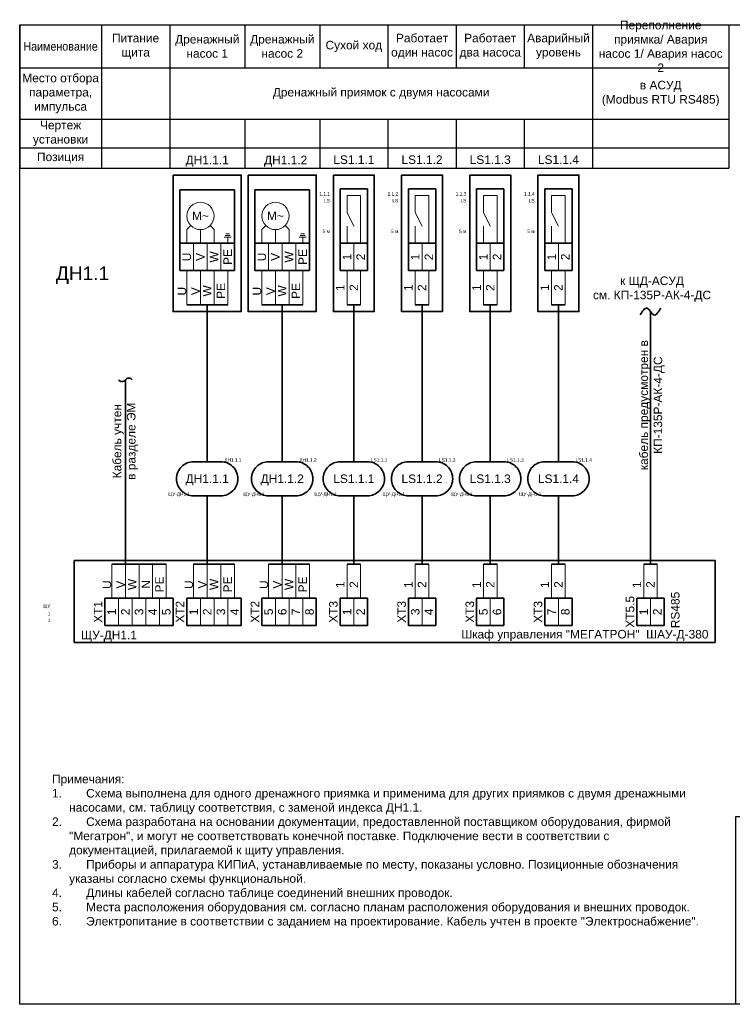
# Model space of a CAD drawing. Header units: millimetres. Extents: x -810 to 3695, y -2403 to 287.
# Tile 4 of 8: x 2670 to 2879, y -2403 to -2114. Entities that reach past the tile are written whole.
import ezdxf
from ezdxf.enums import TextEntityAlignment as Align

# ---------------------------------------------------------------- set-up
doc = ezdxf.new("R2010")
doc.units = ezdxf.units.MM
doc.layers.get('0').update_dxf_attribs({"linetype": 'CONTINUOUS'})
for name, color, linetype, lineweight in [('AK_Drawing', 7, 'CONTINUOUS', 35), ('AK_Drawing_Thin', 7, 'CONTINUOUS', 9), ('AK_Equipment', 7, 'CONTINUOUS', 35), ('AK_Multy_Wire', 252, 'CONTINUOUS', 35), ('AK_Table', 7, 'CONTINUOUS', 35), ('AK_Wire', 1, 'CONTINUOUS', 9)]:
    doc.layers.add(name, color=color, linetype=linetype, lineweight=lineweight)
doc.layers.add('AK_Wire_Number', color=94, linetype='CONTINUOUS')
doc.layers.add('UNPLOTTED', color=2, linetype='CONTINUOUS', plot=False)
doc.styles.add('CP.Text', font='arial.ttf')
doc.styles.add('PT Sans Narrow', font='arial.ttf', dxfattribs={"width": 0.75})
doc.styles.add('Trebuchet MS', font='arial.ttf', dxfattribs={"width": 0.75})

# ---------------------------------------------------------------- blocks, each defined once
blk = doc.blocks.new('*U15')
at = {"layer": 'UNPLOTTED'}
for points in [[(0, 0), (-395, 0), (-395, 287), (0, 287)], [(-185, 55), (0, 55), (0, 0), (-185, 0)]]:
    blk.add_lwpolyline(points, close=True, dxfattribs=at)
blk = doc.blocks.new('*U56')
for p, q in [((0, 0), (0, -24)), ((188, 0), (0, 0)), ((188, -24), (188, 0)), ((0, -24), (188, -24))]:
    blk.add_line(p, q)
at = {"style": 'PT Sans Narrow'}
for tag, flags, p in [('NAME', 9, (-11, -3)), ('TYPE', 9, (-11, -7)), ('ASSYCODE', 9, (-11, -11)), ('MFG', 9, (-11, -15)), ('MESUREMENT_UNITS', 9, (-11, -20.75)), ('COUNT', 11, (-11, -25.5)), ('SORTING_SECTION', 9, (-11, -29.5)), ('XREF', 1, (-11, -31))]:
    blk.add_attdef(tag, text='', height=2.5, dxfattribs=dict(at, flags=flags)).set_placement(p, align=Align.RIGHT)
blk.add_attdef('CATDESC', text='', height=2.5, dxfattribs=at).set_placement((186, -19.8), align=Align.MIDDLE_RIGHT)
blk.add_attdef('TAG1', text='', height=2.5, dxfattribs=at).set_placement((2, -21.8), align=Align.MIDDLE_LEFT)
at = {"layer": 'UNPLOTTED', "style": 'PT Sans Narrow', "flags": 8}
for tag, p in [('DESC1', (-7, -3)), ('DESC2', (-7, -5)), ('DESC3', (-7, -7)), ('FAMILY', (-7, -13.82)), ('SYSTEM_NAME', (-7, -18.02)), ('POSITION_N', (-7, -16))]:
    blk.add_attdef(tag, text='', height=1, dxfattribs=at).set_placement(p, align=Align.RIGHT)
blk = doc.blocks.new('*U42')
for p, q in [((4, 0), (8, 0)), ((4, 0), (4, -8)), ((8, 0), (12, 0)), ((12, 0), (16, 0)), ((16, 0), (20, 0)), ((20, 0), (20, -8)), ((8, -8), (4, -8)), ((12, -8), (8, -8)), ((16, -8), (12, -8)), ((20, -8), (16, -8))]:
    blk.add_line(p, q)
at = {"lineweight": 9}
for p, q in [((8, 0), (8, -8)), ((12, 0), (12, -8)), ((16, 0), (16, -8))]:
    blk.add_line(p, q, dxfattribs=at)
at = {"style": 'PT Sans Narrow', "flags": 12}
for tag, p in [('TERM01', (6, -4)), ('TERM02', (10, -4)), ('TERM03', (14, -4)), ('TERM04', (18, -4))]:
    blk.add_attdef(tag, text='', height=2.5, rotation=90, dxfattribs=at).set_placement(p, align=Align.MIDDLE_CENTER)
at = {"style": 'PT Sans Narrow'}
blk.add_attdef('TAG1', text='', height=2.5, rotation=90, dxfattribs=at).set_placement((2, -4), align=Align.MIDDLE_CENTER)
blk = doc.blocks.new('*U44')
for p, q in [((4, 0), (8, 0)), ((4, 0), (4, -8)), ((8, 0), (12, 0)), ((12, 0), (12, -8)), ((8, -8), (4, -8)), ((12, -8), (8, -8))]:
    blk.add_line(p, q)
at = {"lineweight": 9}
blk.add_line((8, 0), (8, -8), dxfattribs=at)
at = {"style": 'PT Sans Narrow', "flags": 12}
for tag, p in [('TERM01', (6, -4)), ('TERM02', (10, -4))]:
    blk.add_attdef(tag, text='', height=2.5, rotation=90, dxfattribs=at).set_placement(p, align=Align.MIDDLE_CENTER)
at = {"style": 'PT Sans Narrow'}
blk.add_attdef('TAG1', text='', height=2.5, rotation=90, dxfattribs=at).set_placement((2, -4), align=Align.MIDDLE_CENTER)
blk = doc.blocks.new('*T54')
at = {"layer": 'AK_Table', "color": 0, "linetype": 'ByBlock', "lineweight": -2, "transparency": 16777216}
for p, q in [((0, 0), (208, 0)), ((0, 0), (0, -42.03)), ((24, 0), (24, -42.03)), ((44, 0), (44, -42.03)), ((66, 0), (66, -12.61)), ((88, 0), (88, -12.61)), ((108, 0), (108, -12.61)), ((128, 0), (128, -12.61)), ((148, 0), (148, -12.61)), ((168, 0), (168, -42.03)), ((208, 0), (208, -42.03)), ((0, -12.61), (208, -12.61)), ((0, -27.61), (208, -27.61)), ((66, -27.61), (66, -42.03)), ((88, -27.61), (88, -42.03)), ((108, -27.61), (108, -42.03)), ((128, -27.61), (128, -42.03)), ((148, -27.61), (148, -42.03)), ((0, -36.03), (208, -36.03)), ((0, -42.03), (208, -42.03))]:
    blk.add_line(p, q, dxfattribs=at)
at = {"layer": 'AK_Table', "color": 0, "transparency": 16777216, "char_height": 2.5, "attachment_point": 5, "style": 'CP.Text'}
for s, insert, width in [('Переполнение приямка/ Авария насос\\~1/ Авария насос 2', (188, -6.31), 39), ('Питание щита', (34, -6.31), 19), ('Дренажный насос 1', (55, -6.31), 21), ('Дренажный насос 2', (77, -6.31), 21), ('Работает один насос', (118, -6.31), 19), ('Работает два насоса', (138, -6.31), 19), ('Аварийный уровень', (158, -6.31), 19), ('{\\W0.9;Наименование}', (12, -6.31), 23), ('Сухой ход', (98, -6.31), 19), ('Место отбора параметра, импульса', (12, -20.11), 23), ('в АСУД\\P(Modbus RTU RS485)', (188, -20.11), 39), ('{\\C256;Дренажный приямок с двумя насосами}', (106, -20.11), 123), ('Чертеж установки', (12, -31.82), 23), ('Позиция', (12, -39.03), 23)]:
    blk.add_mtext(s, dxfattribs=dict(at, insert=insert, width=width))
blk = doc.blocks.new('*U46')
for p, q in [((2, -28), (2, -4)), ((2, -4), (6, -4)), ((6, -4), (10, -4)), ((10, -28), (10, -4)), ((6, -20), (2, -20)), ((10, -20), (6, -20)), ((2, -28), (6, -28)), ((6, -28), (10, -28))]:
    blk.add_line(p, q)
at = {"lineweight": 9}
for p, q in [((8, -6), (4, -6)), ((4, -11), (4, -6)), ((8, -20), (8, -6)), ((4, -11), (6, -15)), ((4, -20), (4, -15)), ((6, -28), (6, -20))]:
    blk.add_line(p, q, dxfattribs=at)
blk.add_lwpolyline([(0, 0), (12, 0), (12, -40), (0, -40)], close=True)
at = {"style": 'PT Sans Narrow'}
for tag, p in [('TAG1', (6, 4.5)), ('CATDESC', (6, 0.5))]:
    blk.add_attdef(tag, text='', height=2.5, dxfattribs=at).set_placement(p, align=Align.MIDDLE_CENTER)
at = {"style": 'PT Sans Narrow', "flags": 12}
for tag, p in [('TERMDESC01', (4, -12)), ('TERMDESC02', (8, -12)), ('TERMDESC03', (12, -12)), ('TERMDESC04', (16, -12)), ('TERMDESC05', (20, -12)), ('TERM01', (4, -24)), ('TERM02', (8, -24)), ('TERM03', (12, -24)), ('TERM04', (16, -24)), ('TERM05', (20, -24))]:
    blk.add_attdef(tag, text='', height=2.5, rotation=90, dxfattribs=at).set_placement(p, align=Align.MIDDLE_CENTER)
at = {"style": 'PT Sans Narrow'}
for tag, flags, p in [('XREF', 1, (-5, -9)), ('SORTING_SECTION', 9, (-5, -15.5)), ('COUNT', 11, (-5, -19.5)), ('MESUREMENT_UNITS', 9, (-5, -22.75)), ('MFG', 9, (-5, -27.5)), ('ASSYCODE', 9, (-5, -29)), ('TYPE', 9, (-5, -33)), ('NAME', 9, (-5, -37))]:
    blk.add_attdef(tag, text='', height=2.5, dxfattribs=dict(at, flags=flags)).set_placement(p, align=Align.RIGHT)
at = {"layer": 'UNPLOTTED', "style": 'PT Sans Narrow', "flags": 8}
for tag, p in [('SYSTEM_NAME', (-1, -4)), ('POSITION_N', (-1, -6)), ('FAMILY', (-1, -8)), ('DESC3', (-1, -15)), ('DESC2', (-1, -17)), ('DESC1', (-1, -19))]:
    blk.add_attdef(tag, text='', height=1, dxfattribs=at).set_placement(p, align=Align.RIGHT)
blk = doc.blocks.new('*U51')
blk.add_lwpolyline([(-4, 5), (4, 5, -0.414214), (9, 0), (9, 0, -0.414214), (4, -5), (-4, -5, -0.414214), (-9, 0), (-9, 0, -0.414214)], format="xyb", close=True)
at = {"color": 5, "style": 'PT Sans Narrow'}
blk.add_attdef('CA_CABLE_TYPE', text='', height=2.5, dxfattribs=at).set_placement((-1, 25), align=Align.BOTTOM_CENTER)
blk.add_attdef('LENGTH', text='', height=2.5, dxfattribs=at).set_placement((-0.98, 22), align=Align.CENTER)
blk.add_attdef('CA_CIRCUIT_NUMBER', text='', height=2.5, dxfattribs=at).set_placement((0, 0), align=Align.MIDDLE_CENTER)
at = {"layer": 'UNPLOTTED', "style": 'PT Sans Narrow'}
for tag, p in [('LOAD_NAME', (1, 6)), ('PANEL_NAME', (1, -8))]:
    blk.add_attdef(tag, p, '', height=1, dxfattribs=at)
blk = doc.blocks.new('*U47')
blk.add_lwpolyline([(-4, 5), (4, 5, -0.414214), (9, 0), (9, 0, -0.414214), (4, -5), (-4, -5, -0.414214), (-9, 0), (-9, 0, -0.414214)], format="xyb", close=True)
at = {"color": 5, "style": 'PT Sans Narrow'}
blk.add_attdef('CA_CABLE_TYPE', text='', height=2.5, dxfattribs=at).set_placement((-1, 25), align=Align.BOTTOM_CENTER)
blk.add_attdef('LENGTH', text='', height=2.5, dxfattribs=at).set_placement((-0.98, 22), align=Align.CENTER)
blk.add_attdef('CA_CIRCUIT_NUMBER', text='', height=2.5, dxfattribs=at).set_placement((0, 0), align=Align.MIDDLE_CENTER)
at = {"layer": 'UNPLOTTED', "style": 'PT Sans Narrow'}
for tag, p in [('LOAD_NAME', (1, 6)), ('PANEL_NAME', (1, -8))]:
    blk.add_attdef(tag, p, '', height=1, dxfattribs=at)
blk = doc.blocks.new('*U48')
blk.add_lwpolyline([(-4, 5), (4, 5, -0.414214), (9, 0), (9, 0, -0.414214), (4, -5), (-4, -5, -0.414214), (-9, 0), (-9, 0, -0.414214)], format="xyb", close=True)
at = {"color": 5, "style": 'PT Sans Narrow'}
blk.add_attdef('CA_CABLE_TYPE', text='', height=2.5, dxfattribs=at).set_placement((-1, 25), align=Align.BOTTOM_CENTER)
blk.add_attdef('LENGTH', text='', height=2.5, dxfattribs=at).set_placement((-0.98, 22), align=Align.CENTER)
blk.add_attdef('CA_CIRCUIT_NUMBER', text='', height=2.5, dxfattribs=at).set_placement((0, 0), align=Align.MIDDLE_CENTER)
at = {"layer": 'UNPLOTTED', "style": 'PT Sans Narrow'}
for tag, p in [('LOAD_NAME', (1, 6)), ('PANEL_NAME', (1, -8))]:
    blk.add_attdef(tag, p, '', height=1, dxfattribs=at)
blk = doc.blocks.new('*U49')
blk.add_lwpolyline([(-4, 5), (4, 5, -0.414214), (9, 0), (9, 0, -0.414214), (4, -5), (-4, -5, -0.414214), (-9, 0), (-9, 0, -0.414214)], format="xyb", close=True)
at = {"color": 5, "style": 'PT Sans Narrow'}
blk.add_attdef('CA_CABLE_TYPE', text='', height=2.5, dxfattribs=at).set_placement((-1, 25), align=Align.BOTTOM_CENTER)
blk.add_attdef('LENGTH', text='', height=2.5, dxfattribs=at).set_placement((-0.98, 22), align=Align.CENTER)
blk.add_attdef('CA_CIRCUIT_NUMBER', text='', height=2.5, dxfattribs=at).set_placement((0, 0), align=Align.MIDDLE_CENTER)
at = {"layer": 'UNPLOTTED', "style": 'PT Sans Narrow'}
for tag, p in [('LOAD_NAME', (1, 6)), ('PANEL_NAME', (1, -8))]:
    blk.add_attdef(tag, p, '', height=1, dxfattribs=at)
blk = doc.blocks.new('*U50')
blk.add_lwpolyline([(-4, 5), (4, 5, -0.414214), (9, 0), (9, 0, -0.414214), (4, -5), (-4, -5, -0.414214), (-9, 0), (-9, 0, -0.414214)], format="xyb", close=True)
at = {"color": 5, "style": 'PT Sans Narrow'}
blk.add_attdef('CA_CABLE_TYPE', text='', height=2.5, dxfattribs=at).set_placement((-1, 25), align=Align.BOTTOM_CENTER)
blk.add_attdef('LENGTH', text='', height=2.5, dxfattribs=at).set_placement((-0.98, 22), align=Align.CENTER)
blk.add_attdef('CA_CIRCUIT_NUMBER', text='', height=2.5, dxfattribs=at).set_placement((0, 0), align=Align.MIDDLE_CENTER)
at = {"layer": 'UNPLOTTED', "style": 'PT Sans Narrow'}
for tag, p in [('LOAD_NAME', (1, 6)), ('PANEL_NAME', (1, -8))]:
    blk.add_attdef(tag, p, '', height=1, dxfattribs=at)
blk = doc.blocks.new('*U67')
blk.add_lwpolyline([(-4, 5), (4, 5, -0.414214), (9, 0), (9, 0, -0.414214), (4, -5), (-4, -5, -0.414214), (-9, 0), (-9, 0, -0.414214)], format="xyb", close=True)
at = {"color": 5, "style": 'PT Sans Narrow'}
blk.add_attdef('CA_CABLE_TYPE', text='', height=2.5, dxfattribs=at).set_placement((-1, 25), align=Align.BOTTOM_CENTER)
blk.add_attdef('LENGTH', text='', height=2.5, dxfattribs=at).set_placement((-0.98, 22), align=Align.CENTER)
blk.add_attdef('CA_CIRCUIT_NUMBER', text='', height=2.5, dxfattribs=at).set_placement((0, 0), align=Align.MIDDLE_CENTER)
at = {"layer": 'UNPLOTTED', "style": 'PT Sans Narrow'}
for tag, p in [('LOAD_NAME', (1, 6)), ('PANEL_NAME', (1, -8))]:
    blk.add_attdef(tag, p, '', height=1, dxfattribs=at)
blk = doc.blocks.new('*U58')
for p, q in [((4, 0), (8, 0)), ((4, 0), (4, -8)), ((8, 0), (12, 0)), ((12, 0), (16, 0)), ((16, 0), (20, 0)), ((20, 0), (24, 0)), ((24, 0), (24, -8)), ((8, -8), (4, -8)), ((12, -8), (8, -8)), ((16, -8), (12, -8)), ((20, -8), (16, -8)), ((24, -8), (20, -8))]:
    blk.add_line(p, q)
at = {"lineweight": 9}
for p, q in [((8, 0), (8, -8)), ((12, 0), (12, -8)), ((16, 0), (16, -8)), ((20, 0), (20, -8))]:
    blk.add_line(p, q, dxfattribs=at)
at = {"style": 'PT Sans Narrow', "flags": 12}
for tag, p in [('TERM01', (6, -4)), ('TERM02', (10, -4)), ('TERM03', (14, -4)), ('TERM04', (18, -4)), ('TERM05', (22, -4))]:
    blk.add_attdef(tag, text='', height=2.5, rotation=90, dxfattribs=at).set_placement(p, align=Align.MIDDLE_CENTER)
at = {"style": 'PT Sans Narrow'}
blk.add_attdef('TAG1', text='', height=2.5, rotation=90, dxfattribs=at).set_placement((2, -4), align=Align.MIDDLE_CENTER)

msp = doc.modelspace()

# ---------------------------------------------------------------- linework, layer by layer
at = {"layer": 'AK_Drawing_Thin', "lineweight": 9}
for p, q in [((2719, -2176), (2720.17, -2174.83)), ((2727, -2176), (2725.83, -2174.83)), ((2741, -2176), (2742.17, -2174.83)), ((2749, -2176), (2747.83, -2174.83)), ((2719, -2180), (2719, -2176)), ((2723, -2180), (2723, -2176)), ((2727, -2180), (2727, -2176)), ((2741, -2180), (2741, -2176)), ((2745, -2180), (2745, -2176)), ((2749, -2180), (2749, -2176))]:
    msp.add_line(p, q, dxfattribs=at)
at = {"layer": 'AK_Drawing_Thin'}
for p, q in [((2730, -2178.21), (2732, -2178.21)), ((2730.23, -2177.75), (2731.77, -2177.75)), ((2730.5, -2177.21), (2731.5, -2177.21)), ((2731, -2178.21), (2731, -2180)), ((2752, -2178.21), (2754, -2178.21)), ((2752.23, -2177.75), (2753.77, -2177.75)), ((2752.5, -2177.21), (2753.5, -2177.21)), ((2753, -2178.21), (2753, -2180))]:
    msp.add_line(p, q, dxfattribs=at)
for centre in [(2723, -2172), (2745, -2172)]:
    msp.add_circle(centre, 4, dxfattribs=at)
at = {"layer": 'AK_Equipment'}
for points in [[(2715, -2160), (2735, -2160), (2735, -2200), (2715, -2200)], [(2737, -2160), (2757, -2160), (2757, -2200), (2737, -2200)], [(2717, -2180), (2733, -2180), (2733, -2164.36), (2717, -2164.36)], [(2739, -2180), (2755, -2180), (2755, -2164.36), (2739, -2164.36)]]:
    msp.add_lwpolyline(points, close=True, dxfattribs=at)
at = {"layer": 'AK_Multy_Wire'}
for p, q in [((2731, -2198), (2719, -2198)), ((2753, -2198), (2741, -2198)), ((2770, -2198), (2766, -2198)), ((2790, -2198), (2786, -2198)), ((2810, -2198), (2806, -2198)), ((2830, -2198), (2826, -2198)), ((2713, -2274), (2697, -2274)), ((2733, -2274), (2721, -2274)), ((2755, -2274), (2743, -2274)), ((2770, -2274), (2766, -2274)), ((2790, -2274), (2786, -2274)), ((2810, -2274), (2806, -2274)), ((2830, -2274), (2826, -2274)), ((2857, -2274), (2853, -2274))]:
    msp.add_line(p, q, dxfattribs=at)
for points in [[(2725, -2244), (2725, -2198)], [(2747, -2244), (2747, -2198)], [(2768, -2244), (2768, -2198)], [(2788, -2244), (2788, -2198)], [(2808, -2244), (2808, -2198)], [(2828, -2244), (2828, -2198)], [(2855, -2200), (2855, -2254)], [(2701, -2220), (2701, -2274)], [(2725, -2274), (2725, -2254)], [(2747, -2274), (2747, -2254)], [(2768, -2274), (2768, -2254)], [(2788, -2274), (2788, -2254)], [(2808, -2274), (2808, -2254)], [(2828, -2274), (2828, -2254)], [(2855, -2274), (2855, -2254)]]:
    msp.add_lwpolyline(points, dxfattribs=at)
msp.add_lwpolyline([(2699, -2220, 0.5), (2701, -2220, -0.5), (2703, -2220)], format="xyb", dxfattribs=at)
msp.add_spline([(2852, -2201), (2854, -2199), (2856, -2201), (2858, -2199)], degree=3, dxfattribs=at)
at = {"layer": 'AK_Wire'}
for p, q in [((2719, -2198), (2719, -2188)), ((2723, -2198), (2723, -2188)), ((2727, -2198), (2727, -2188)), ((2731, -2198), (2731, -2188)), ((2741, -2198), (2741, -2188)), ((2745, -2198), (2745, -2188)), ((2749, -2198), (2749, -2188)), ((2753, -2198), (2753, -2188)), ((2766, -2188), (2766, -2198)), ((2770, -2188), (2770, -2198)), ((2786, -2188), (2786, -2198)), ((2790, -2188), (2790, -2198)), ((2806, -2188), (2806, -2198)), ((2810, -2188), (2810, -2198)), ((2826, -2188), (2826, -2198)), ((2830, -2188), (2830, -2198)), ((2697, -2284), (2697, -2274)), ((2701, -2284), (2701, -2274)), ((2705, -2284), (2705, -2274)), ((2709, -2274), (2709, -2284)), ((2713, -2274), (2713, -2284)), ((2721, -2284), (2721, -2274)), ((2725, -2284), (2725, -2274)), ((2729, -2284), (2729, -2274)), ((2733, -2274), (2733, -2284)), ((2743, -2284), (2743, -2274)), ((2747, -2284), (2747, -2274)), ((2751, -2284), (2751, -2274)), ((2755, -2274), (2755, -2284)), ((2766, -2274), (2766, -2284)), ((2770, -2274), (2770, -2284)), ((2786, -2274), (2786, -2284)), ((2790, -2274), (2790, -2284)), ((2806, -2274), (2806, -2284)), ((2810, -2274), (2810, -2284)), ((2826, -2274), (2826, -2284)), ((2830, -2274), (2830, -2284)), ((2853, -2274), (2853, -2284)), ((2857, -2274), (2857, -2284))]:
    msp.add_line(p, q, dxfattribs=at)

# ---------------------------------------------------------------- block references
msp.add_blockref('*T54', (2670, -2116))
at = {"layer": 'AK_Equipment'}
ref = msp.add_blockref('*U46', (2762, -2160), dxfattribs=at)
ref.add_attrib('TAG1', 'LS1.1.1', dxfattribs={"layer": '0', "height": 2.5, "style": 'PT Sans Narrow'}).set_placement((2768, -2155.5), align=Align.MIDDLE_CENTER)
ref.add_attrib('FAMILY', 'LS', dxfattribs={"layer": 'UNPLOTTED', "height": 1, "style": 'PT Sans Narrow'}).set_placement((2761, -2168), align=Align.RIGHT)
ref.add_attrib('POSITION_N', '1.1.1', dxfattribs={"layer": 'UNPLOTTED', "height": 1, "style": 'PT Sans Narrow'}).set_placement((2761, -2166), align=Align.RIGHT)
ref.add_attrib('DESC2', '5 м', dxfattribs={"layer": 'UNPLOTTED', "height": 1, "style": 'PT Sans Narrow'}).set_placement((2761, -2177), align=Align.RIGHT)
ref.add_attrib('TERM01', '1', dxfattribs={"layer": '0', "height": 2.5, "rotation": 90, "style": 'PT Sans Narrow'}).set_placement((2766, -2184), align=Align.MIDDLE_CENTER)
ref.add_attrib('TERM02', '2', dxfattribs={"layer": '0', "height": 2.5, "rotation": 90, "style": 'PT Sans Narrow'}).set_placement((2770, -2184), align=Align.MIDDLE_CENTER)
ref = msp.add_blockref('*U46', (2782, -2160), dxfattribs=at)
ref.add_attrib('TAG1', 'LS1.1.2', dxfattribs={"layer": '0', "height": 2.5, "style": 'PT Sans Narrow'}).set_placement((2788, -2155.5), align=Align.MIDDLE_CENTER)
ref.add_attrib('FAMILY', 'LS', dxfattribs={"layer": 'UNPLOTTED', "height": 1, "style": 'PT Sans Narrow'}).set_placement((2781, -2168), align=Align.RIGHT)
ref.add_attrib('POSITION_N', '1.1.2', dxfattribs={"layer": 'UNPLOTTED', "height": 1, "style": 'PT Sans Narrow'}).set_placement((2781, -2166), align=Align.RIGHT)
ref.add_attrib('DESC2', '5 м', dxfattribs={"layer": 'UNPLOTTED', "height": 1, "style": 'PT Sans Narrow'}).set_placement((2781, -2177), align=Align.RIGHT)
ref.add_attrib('TERM01', '1', dxfattribs={"layer": '0', "height": 2.5, "rotation": 90, "style": 'PT Sans Narrow'}).set_placement((2786, -2184), align=Align.MIDDLE_CENTER)
ref.add_attrib('TERM02', '2', dxfattribs={"layer": '0', "height": 2.5, "rotation": 90, "style": 'PT Sans Narrow'}).set_placement((2790, -2184), align=Align.MIDDLE_CENTER)
ref = msp.add_blockref('*U46', (2802, -2160), dxfattribs=at)
ref.add_attrib('TAG1', 'LS1.1.3', dxfattribs={"layer": '0', "height": 2.5, "style": 'PT Sans Narrow'}).set_placement((2808, -2155.5), align=Align.MIDDLE_CENTER)
ref.add_attrib('FAMILY', 'LS', dxfattribs={"layer": 'UNPLOTTED', "height": 1, "style": 'PT Sans Narrow'}).set_placement((2801, -2168), align=Align.RIGHT)
ref.add_attrib('POSITION_N', '1.1.3', dxfattribs={"layer": 'UNPLOTTED', "height": 1, "style": 'PT Sans Narrow'}).set_placement((2801, -2166), align=Align.RIGHT)
ref.add_attrib('DESC2', '5 м', dxfattribs={"layer": 'UNPLOTTED', "height": 1, "style": 'PT Sans Narrow'}).set_placement((2801, -2177), align=Align.RIGHT)
ref.add_attrib('TERM01', '1', dxfattribs={"layer": '0', "height": 2.5, "rotation": 90, "style": 'PT Sans Narrow'}).set_placement((2806, -2184), align=Align.MIDDLE_CENTER)
ref.add_attrib('TERM02', '2', dxfattribs={"layer": '0', "height": 2.5, "rotation": 90, "style": 'PT Sans Narrow'}).set_placement((2810, -2184), align=Align.MIDDLE_CENTER)
ref = msp.add_blockref('*U46', (2822, -2160), dxfattribs=at)
ref.add_attrib('TAG1', 'LS1.1.4', dxfattribs={"layer": '0', "height": 2.5, "style": 'PT Sans Narrow'}).set_placement((2828, -2155.5), align=Align.MIDDLE_CENTER)
ref.add_attrib('FAMILY', 'LS', dxfattribs={"layer": 'UNPLOTTED', "height": 1, "style": 'PT Sans Narrow'}).set_placement((2821, -2168), align=Align.RIGHT)
ref.add_attrib('POSITION_N', '1.1.4', dxfattribs={"layer": 'UNPLOTTED', "height": 1, "style": 'PT Sans Narrow'}).set_placement((2821, -2166), align=Align.RIGHT)
ref.add_attrib('DESC2', '5 м', dxfattribs={"layer": 'UNPLOTTED', "height": 1, "style": 'PT Sans Narrow'}).set_placement((2821, -2177), align=Align.RIGHT)
ref.add_attrib('TERM01', '1', dxfattribs={"layer": '0', "height": 2.5, "rotation": 90, "style": 'PT Sans Narrow'}).set_placement((2826, -2184), align=Align.MIDDLE_CENTER)
ref.add_attrib('TERM02', '2', dxfattribs={"layer": '0', "height": 2.5, "rotation": 90, "style": 'PT Sans Narrow'}).set_placement((2830, -2184), align=Align.MIDDLE_CENTER)
ref = msp.add_blockref('*U42', (2713, -2180), dxfattribs=at)
ref.add_attrib('TERM01', 'U', dxfattribs={"layer": '0', "height": 2.5, "rotation": 90, "style": 'PT Sans Narrow'}).set_placement((2719, -2184), align=Align.MIDDLE_CENTER)
ref.add_attrib('TERM02', 'V', dxfattribs={"layer": '0', "height": 2.5, "rotation": 90, "style": 'PT Sans Narrow'}).set_placement((2723, -2184), align=Align.MIDDLE_CENTER)
ref.add_attrib('TERM03', 'W', dxfattribs={"layer": '0', "height": 2.5, "rotation": 90, "style": 'PT Sans Narrow'}).set_placement((2727, -2184), align=Align.MIDDLE_CENTER)
ref.add_attrib('TERM04', 'PE', dxfattribs={"layer": '0', "height": 2.5, "rotation": 90, "style": 'PT Sans Narrow'}).set_placement((2731, -2184), align=Align.MIDDLE_CENTER)
ref = msp.add_blockref('*U42', (2735, -2180), dxfattribs=at)
ref.add_attrib('TERM01', 'U', dxfattribs={"layer": '0', "height": 2.5, "rotation": 90, "style": 'PT Sans Narrow'}).set_placement((2741, -2184), align=Align.MIDDLE_CENTER)
ref.add_attrib('TERM02', 'V', dxfattribs={"layer": '0', "height": 2.5, "rotation": 90, "style": 'PT Sans Narrow'}).set_placement((2745, -2184), align=Align.MIDDLE_CENTER)
ref.add_attrib('TERM03', 'W', dxfattribs={"layer": '0', "height": 2.5, "rotation": 90, "style": 'PT Sans Narrow'}).set_placement((2749, -2184), align=Align.MIDDLE_CENTER)
ref.add_attrib('TERM04', 'PE', dxfattribs={"layer": '0', "height": 2.5, "rotation": 90, "style": 'PT Sans Narrow'}).set_placement((2753, -2184), align=Align.MIDDLE_CENTER)
ref = msp.add_blockref('*U56', (2686, -2273), dxfattribs=at)
ref.add_attrib('TAG1', 'ЩУ-ДН1.1', dxfattribs={"layer": '0', "height": 2.5, "style": 'PT Sans Narrow'}).set_placement((2688, -2294.8), align=Align.MIDDLE_LEFT)
ref.add_attrib('FAMILY', 'ЩУ', dxfattribs={"layer": 'UNPLOTTED', "height": 1, "style": 'PT Sans Narrow'}).set_placement((2679, -2286.82), align=Align.RIGHT)
ref.add_attrib('SYSTEM_NAME', '1', dxfattribs={"layer": 'UNPLOTTED', "height": 1, "style": 'PT Sans Narrow'}).set_placement((2679, -2291.02), align=Align.RIGHT)
ref.add_attrib('POSITION_N', '1', dxfattribs={"layer": 'UNPLOTTED', "height": 1, "style": 'PT Sans Narrow'}).set_placement((2679, -2289), align=Align.RIGHT)
ref.add_attrib('CATDESC', 'Шкаф управления "МЕГАТРОН"  ШАУ-Д-380', dxfattribs={"layer": '0', "height": 2.5, "style": 'Trebuchet MS'}).set_placement((2872, -2294.55), align=Align.MIDDLE_RIGHT)
ref = msp.add_blockref('*U58', (2691, -2284), dxfattribs=at)
ref.add_attrib('TAG1', 'XT1', dxfattribs={"layer": '0', "height": 2.5, "rotation": 90, "style": 'PT Sans Narrow'}).set_placement((2693, -2288), align=Align.MIDDLE_CENTER)
ref.add_attrib('TERM01', '1', dxfattribs={"layer": '0', "height": 2.5, "rotation": 90, "style": 'PT Sans Narrow'}).set_placement((2697, -2288), align=Align.MIDDLE_CENTER)
ref.add_attrib('TERM02', '2', dxfattribs={"layer": '0', "height": 2.5, "rotation": 90, "style": 'PT Sans Narrow'}).set_placement((2701, -2288), align=Align.MIDDLE_CENTER)
ref.add_attrib('TERM03', '3', dxfattribs={"layer": '0', "height": 2.5, "rotation": 90, "style": 'PT Sans Narrow'}).set_placement((2705, -2288), align=Align.MIDDLE_CENTER)
ref.add_attrib('TERM04', '4', dxfattribs={"layer": '0', "height": 2.5, "rotation": 90, "style": 'PT Sans Narrow'}).set_placement((2709, -2288), align=Align.MIDDLE_CENTER)
ref.add_attrib('TERM05', '5', dxfattribs={"layer": '0', "height": 2.5, "rotation": 90, "style": 'PT Sans Narrow'}).set_placement((2713, -2288), align=Align.MIDDLE_CENTER)
ref = msp.add_blockref('*U42', (2715, -2284), dxfattribs=at)
ref.add_attrib('TAG1', 'XT2', dxfattribs={"layer": '0', "height": 2.5, "rotation": 90, "style": 'PT Sans Narrow'}).set_placement((2717, -2288), align=Align.MIDDLE_CENTER)
ref.add_attrib('TERM01', '1', dxfattribs={"layer": '0', "height": 2.5, "rotation": 90, "style": 'PT Sans Narrow'}).set_placement((2721, -2288), align=Align.MIDDLE_CENTER)
ref.add_attrib('TERM02', '2', dxfattribs={"layer": '0', "height": 2.5, "rotation": 90, "style": 'PT Sans Narrow'}).set_placement((2725, -2288), align=Align.MIDDLE_CENTER)
ref.add_attrib('TERM03', '3', dxfattribs={"layer": '0', "height": 2.5, "rotation": 90, "style": 'PT Sans Narrow'}).set_placement((2729, -2288), align=Align.MIDDLE_CENTER)
ref.add_attrib('TERM04', '4', dxfattribs={"layer": '0', "height": 2.5, "rotation": 90, "style": 'PT Sans Narrow'}).set_placement((2733, -2288), align=Align.MIDDLE_CENTER)
ref = msp.add_blockref('*U42', (2737, -2284), dxfattribs=at)
ref.add_attrib('TAG1', 'XT2', dxfattribs={"layer": '0', "height": 2.5, "rotation": 90, "style": 'PT Sans Narrow'}).set_placement((2739, -2288), align=Align.MIDDLE_CENTER)
ref.add_attrib('TERM01', '5', dxfattribs={"layer": '0', "height": 2.5, "rotation": 90, "style": 'PT Sans Narrow'}).set_placement((2743, -2288), align=Align.MIDDLE_CENTER)
ref.add_attrib('TERM02', '6', dxfattribs={"layer": '0', "height": 2.5, "rotation": 90, "style": 'PT Sans Narrow'}).set_placement((2747, -2288), align=Align.MIDDLE_CENTER)
ref.add_attrib('TERM03', '7', dxfattribs={"layer": '0', "height": 2.5, "rotation": 90, "style": 'PT Sans Narrow'}).set_placement((2751, -2288), align=Align.MIDDLE_CENTER)
ref.add_attrib('TERM04', '8', dxfattribs={"layer": '0', "height": 2.5, "rotation": 90, "style": 'PT Sans Narrow'}).set_placement((2755, -2288), align=Align.MIDDLE_CENTER)
ref = msp.add_blockref('*U44', (2760, -2284), dxfattribs=at)
ref.add_attrib('TAG1', 'XT3', dxfattribs={"layer": '0', "height": 2.5, "rotation": 90, "style": 'PT Sans Narrow'}).set_placement((2762, -2288), align=Align.MIDDLE_CENTER)
ref.add_attrib('TERM01', '1', dxfattribs={"layer": '0', "height": 2.5, "rotation": 90, "style": 'PT Sans Narrow'}).set_placement((2766, -2288), align=Align.MIDDLE_CENTER)
ref.add_attrib('TERM02', '2', dxfattribs={"layer": '0', "height": 2.5, "rotation": 90, "style": 'PT Sans Narrow'}).set_placement((2770, -2288), align=Align.MIDDLE_CENTER)
ref = msp.add_blockref('*U44', (2780, -2284), dxfattribs=at)
ref.add_attrib('TAG1', 'XT3', dxfattribs={"layer": '0', "height": 2.5, "rotation": 90, "style": 'PT Sans Narrow'}).set_placement((2782, -2288), align=Align.MIDDLE_CENTER)
ref.add_attrib('TERM01', '3', dxfattribs={"layer": '0', "height": 2.5, "rotation": 90, "style": 'PT Sans Narrow'}).set_placement((2786, -2288), align=Align.MIDDLE_CENTER)
ref.add_attrib('TERM02', '4', dxfattribs={"layer": '0', "height": 2.5, "rotation": 90, "style": 'PT Sans Narrow'}).set_placement((2790, -2288), align=Align.MIDDLE_CENTER)
ref = msp.add_blockref('*U44', (2800, -2284), dxfattribs=at)
ref.add_attrib('TAG1', 'XT3', dxfattribs={"layer": '0', "height": 2.5, "rotation": 90, "style": 'PT Sans Narrow'}).set_placement((2802, -2288), align=Align.MIDDLE_CENTER)
ref.add_attrib('TERM01', '5', dxfattribs={"layer": '0', "height": 2.5, "rotation": 90, "style": 'PT Sans Narrow'}).set_placement((2806, -2288), align=Align.MIDDLE_CENTER)
ref.add_attrib('TERM02', '6', dxfattribs={"layer": '0', "height": 2.5, "rotation": 90, "style": 'PT Sans Narrow'}).set_placement((2810, -2288), align=Align.MIDDLE_CENTER)
ref = msp.add_blockref('*U44', (2820, -2284), dxfattribs=at)
ref.add_attrib('TAG1', 'XT3', dxfattribs={"layer": '0', "height": 2.5, "rotation": 90, "style": 'PT Sans Narrow'}).set_placement((2822, -2288), align=Align.MIDDLE_CENTER)
ref.add_attrib('TERM01', '7', dxfattribs={"layer": '0', "height": 2.5, "rotation": 90, "style": 'PT Sans Narrow'}).set_placement((2826, -2288), align=Align.MIDDLE_CENTER)
ref.add_attrib('TERM02', '8', dxfattribs={"layer": '0', "height": 2.5, "rotation": 90, "style": 'PT Sans Narrow'}).set_placement((2830, -2288), align=Align.MIDDLE_CENTER)
ref = msp.add_blockref('*U44', (2847, -2284), dxfattribs=at)
ref.add_attrib('TAG1', 'XT5.5', dxfattribs={"layer": '0', "height": 2.5, "rotation": 90, "style": 'PT Sans Narrow'}).set_placement((2849, -2288), align=Align.MIDDLE_CENTER)
ref.add_attrib('TERM01', '1', dxfattribs={"layer": '0', "height": 2.5, "rotation": 90, "style": 'PT Sans Narrow'}).set_placement((2853, -2288), align=Align.MIDDLE_CENTER)
ref.add_attrib('TERM02', '2', dxfattribs={"layer": '0', "height": 2.5, "rotation": 90, "style": 'PT Sans Narrow'}).set_placement((2857, -2288), align=Align.MIDDLE_CENTER)
at = {"layer": 'AK_Multy_Wire', "ltscale": 10}
ref = msp.add_blockref('*U51', (2725, -2249), dxfattribs=at)
ref.add_attrib('CA_CIRCUIT_NUMBER', 'ДН1.1.1', dxfattribs={"layer": '0', "color": 5, "height": 2.5, "style": 'PT Sans Narrow'}).set_placement((2725, -2249), align=Align.MIDDLE_CENTER)
ref.add_attrib('PANEL_NAME', 'ЩУ-ДН1.1', dxfattribs={"layer": 'UNPLOTTED', "ltscale": 10, "height": 1, "style": 'PT Sans Narrow'}).set_placement((2720, -2254), align=Align.RIGHT)
ref.add_attrib('LOAD_NAME', 'ДН1.1.1', (2730, -2244), dxfattribs={"layer": 'UNPLOTTED', "ltscale": 10, "height": 1, "style": 'PT Sans Narrow'})
ref = msp.add_blockref('*U47', (2747, -2249), dxfattribs=at)
ref.add_attrib('CA_CIRCUIT_NUMBER', 'ДН1.1.2', dxfattribs={"layer": '0', "color": 5, "height": 2.5, "style": 'PT Sans Narrow'}).set_placement((2747, -2249), align=Align.MIDDLE_CENTER)
ref.add_attrib('PANEL_NAME', 'ЩУ-ДН1.1', dxfattribs={"layer": 'UNPLOTTED', "ltscale": 10, "height": 1, "style": 'PT Sans Narrow'}).set_placement((2742, -2254), align=Align.RIGHT)
ref.add_attrib('LOAD_NAME', 'ДН1.1.2', (2752, -2244), dxfattribs={"layer": 'UNPLOTTED', "ltscale": 10, "height": 1, "style": 'PT Sans Narrow'})
ref = msp.add_blockref('*U48', (2768, -2249), dxfattribs=at)
ref.add_attrib('CA_CIRCUIT_NUMBER', 'LS1.1.1', dxfattribs={"layer": '0', "color": 5, "height": 2.5, "style": 'PT Sans Narrow'}).set_placement((2768, -2249), align=Align.MIDDLE_CENTER)
ref.add_attrib('PANEL_NAME', 'ЩУ-ДН1.1', dxfattribs={"layer": 'UNPLOTTED', "ltscale": 10, "height": 1, "style": 'PT Sans Narrow'}).set_placement((2763, -2254), align=Align.RIGHT)
ref.add_attrib('LOAD_NAME', 'LS1.1.1', (2773, -2244), dxfattribs={"layer": 'UNPLOTTED', "ltscale": 10, "height": 1, "style": 'PT Sans Narrow'})
ref = msp.add_blockref('*U49', (2788, -2249), dxfattribs=at)
ref.add_attrib('CA_CIRCUIT_NUMBER', 'LS1.1.2', dxfattribs={"layer": '0', "color": 5, "height": 2.5, "style": 'PT Sans Narrow'}).set_placement((2788, -2249), align=Align.MIDDLE_CENTER)
ref.add_attrib('PANEL_NAME', 'ЩУ-ДН1.1', dxfattribs={"layer": 'UNPLOTTED', "ltscale": 10, "height": 1, "style": 'PT Sans Narrow'}).set_placement((2783, -2254), align=Align.RIGHT)
ref.add_attrib('LOAD_NAME', 'LS1.1.2', (2793, -2244), dxfattribs={"layer": 'UNPLOTTED', "ltscale": 10, "height": 1, "style": 'PT Sans Narrow'})
ref = msp.add_blockref('*U50', (2808, -2249), dxfattribs=at)
ref.add_attrib('CA_CIRCUIT_NUMBER', 'LS1.1.3', dxfattribs={"layer": '0', "color": 5, "height": 2.5, "style": 'PT Sans Narrow'}).set_placement((2808, -2249), align=Align.MIDDLE_CENTER)
ref.add_attrib('PANEL_NAME', 'ЩУ-ДН1.1', dxfattribs={"layer": 'UNPLOTTED', "ltscale": 10, "height": 1, "style": 'PT Sans Narrow'}).set_placement((2803, -2254), align=Align.RIGHT)
ref.add_attrib('LOAD_NAME', 'LS1.1.3', (2813, -2244), dxfattribs={"layer": 'UNPLOTTED', "ltscale": 10, "height": 1, "style": 'PT Sans Narrow'})
ref = msp.add_blockref('*U67', (2828, -2249), dxfattribs=at)
ref.add_attrib('CA_CIRCUIT_NUMBER', 'LS1.1.4', dxfattribs={"layer": '0', "color": 5, "height": 2.5, "style": 'PT Sans Narrow'}).set_placement((2828, -2249), align=Align.MIDDLE_CENTER)
ref.add_attrib('PANEL_NAME', 'ЩУ-ДН1.1', dxfattribs={"layer": 'UNPLOTTED', "ltscale": 10, "height": 1, "style": 'PT Sans Narrow'}).set_placement((2823, -2254), align=Align.RIGHT)
ref.add_attrib('LOAD_NAME', 'LS1.1.4', (2833, -2244), dxfattribs={"layer": 'UNPLOTTED', "ltscale": 10, "height": 1, "style": 'PT Sans Narrow'})
at = {"layer": 'UNPLOTTED'}
msp.add_blockref('*U15', (3065, -2403), dxfattribs=at)

# ---------------------------------------------------------------- texts
at = {"ltscale": 0.01, "style": 'CP.Text'}
for s, p in [('ДН1.1.1', (2725, -2154.33)), ('ДН1.1.2', (2748, -2154.33))]:
    msp.add_text(s, height=2.5, dxfattribs=at).set_placement(p, align=Align.TOP_CENTER)
at = {"insert": (2855.45, -2193.43), "char_height": 2.5, "width": 43.9113, "attachment_point": 5, "style": 'CP.Text'}
msp.add_mtext('к ЩД-АСУД\\Pсм. КП-135Р-АК-4-ДС', dxfattribs=at)
at = {"char_height": 2.5, "attachment_point": 5, "rotation": 90, "style": 'CP.Text'}
for s, insert, width in [('кабель предусмотрен в\\PКП-135Р-АК-4-ДС', (2855.45, -2227.43), 44.4692), ('Кабель учтен \\Pв разделе ЭМ ', (2701, -2238), 36.5955)]:
    msp.add_mtext(s, dxfattribs=dict(at, insert=insert, width=width))
at = {"layer": 'AK_Drawing', "color": 7, "insert": (2679.49, -2380.66), "char_height": 2.5, "width": 187.508, "attachment_point": 7, "style": 'CP.Text'}
msp.add_mtext('{\\C256;Примечания:\\P\\pxi-2,l2,t4;1.^IСхема выполнена для одного дренажного приямка и применима для других приямков с двумя дренажными насосами, см. таблицу соответствия, с заменой индекса ДН1.1. \\P2.^IСхема разработана на основании документации, предоставленной поставщиком оборудования, фирмой "Мегатрон", и могут не соответствовать конечной поставке. Подключение вести в соответствии с документацией, прилагаемой к щиту управления.\\P3.^IПриборы и \\C0;аппаратура КИПиА, устанавливаемые по месту, показаны условно. Позиционные обозначения указаны согласно схемы функциональной. \\P\\C256;4.^IДлины кабелей согласно таблице соединений внешних проводок\\C0;.\\C2;\\P\\C256;5.^IМеста расположения оборудования см. согласно планам расположения оборудования и внешних проводок\\C0;.\\C256;\\P}6.^IЭлектропитание в соответствии с заданием на проектирование. Кабель учтен в проекте "Электроснабжени{\\C0;е".}', dxfattribs=at)
at = {"layer": 'AK_Drawing_Thin', "style": 'CP.Text'}
for p in [(2723, -2171.96), (2745, -2171.96)]:
    msp.add_text('M~', height=2.5, dxfattribs=at).set_placement(p, align=Align.MIDDLE_CENTER)
at = {"layer": 'AK_Drawing_Thin', "ltscale": 10, "style": 'CP.Text'}
msp.add_text('RS485', height=2.5, rotation=90, dxfattribs=at).set_placement((2861.01, -2287.46), align=Align.TOP_CENTER)
at = {"layer": 'AK_Wire_Number', "color": 3, "style": 'CP.Text'}
for s, p in [('W', (2727, -2193.96)), ('PE', (2731, -2193.96)), ('W', (2749, -2193.96)), ('PE', (2753, -2193.96)), ('1', (2766, -2193)), ('2', (2770, -2193)), ('1', (2786, -2193)), ('2', (2790, -2193)), ('1', (2806, -2193)), ('2', (2810, -2193)), ('1', (2826, -2193)), ('2', (2830, -2193)), ('U', (2719.59, -2194.04)), ('V', (2723.59, -2194.04)), ('U', (2741.59, -2194.04)), ('V', (2745.59, -2194.04)), ('U', (2697.59, -2280.04)), ('V', (2701.59, -2280.04)), ('W', (2705, -2279.96)), ('N', (2709, -2279.96)), ('PE', (2713, -2279.96)), ('U', (2721.59, -2280.04)), ('V', (2725.59, -2280.04)), ('W', (2729, -2279.96)), ('PE', (2733, -2279.96)), ('U', (2743.59, -2280.04)), ('V', (2747.59, -2280.04)), ('W', (2751, -2279.96)), ('PE', (2755, -2279.96)), ('2', (2770, -2280)), ('2', (2790, -2280)), ('2', (2810, -2280)), ('2', (2830, -2280)), ('2', (2857, -2280)), ('1', (2766, -2280.04)), ('1', (2786, -2280.04)), ('1', (2806, -2280.04)), ('1', (2826, -2280.04)), ('1', (2853, -2280.04))]:
    msp.add_text(s, height=2.5, rotation=90, dxfattribs=at).set_placement(p, align=Align.BOTTOM_CENTER)
at = {"layer": 'UNPLOTTED', "ltscale": 0.01, "style": 'CP.Text'}
msp.add_text('ДН1.1', height=4, dxfattribs=at).set_placement((2680.64, -2192), align=Align.BOTTOM_LEFT)

doc.saveas('drawing.dxf')
